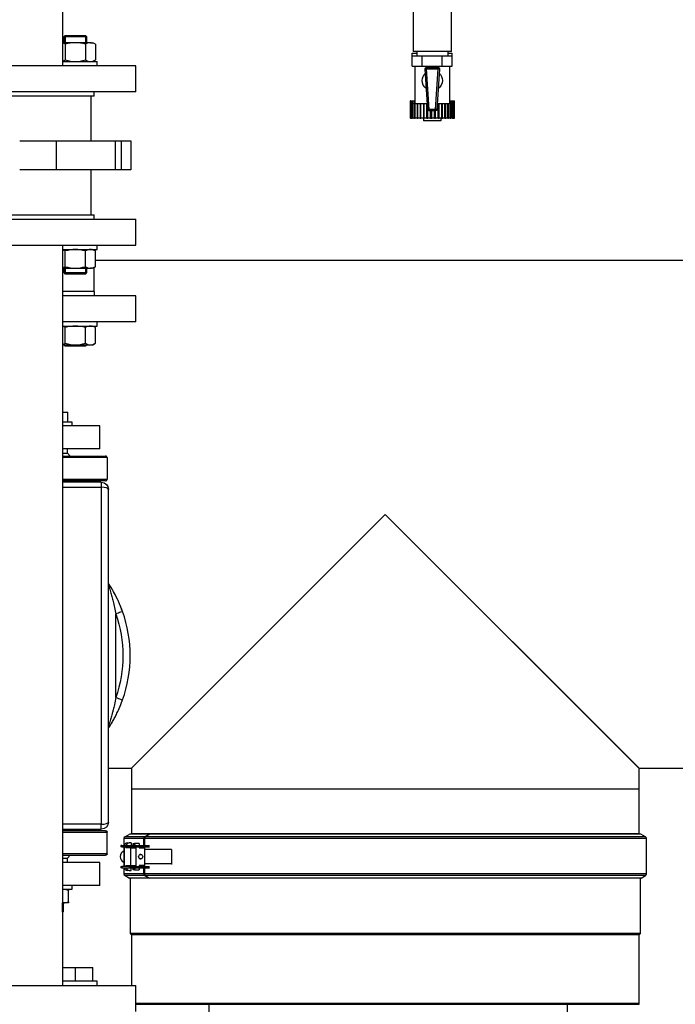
# Model space of a CAD drawing. Header units: millimetres. Extents: x 158 to 846, y 86 to 749.
# Tile 66 of 95: x 341 to 386, y 640 to 708. Entities that reach past the tile are written whole.
import ezdxf

# ---------------------------------------------------------------- set-up
doc = ezdxf.new("R2010")
doc.units = ezdxf.units.MM
doc.layers.add('1', color=7, linetype='CONTINUOUS', true_color=0xffffff)
doc.layers.add('TOP', color=7, linetype='CONTINUOUS', true_color=0xffffff)
doc.styles.add('iso-1', font='isocp.shx')
doc.dimstyles.get("Standard").update_dxf_attribs({"dimtxt": 0.18, "dimasz": 0.18, "dimexe": 0.18, "dimexo": 0.0625, "dimgap": 0.09, "dimtad": 0, "dimtih": 1, "dimtoh": 1, "dimdec": 4, "dimzin": 0, "dimdsep": 46, "dimtxsty": 'Standard', "dimcen": 0.09, "dimadec": 0, "dimazin": 0, "dimtfac": 1, "dimtdec": 4, "dimtofl": 0, "dimtmove": 0, "dimatfit": 3, "dimfxl": 1, "dimtolj": 1, "dimtzin": 0, "dimarcsym": 0})

# ---------------------------------------------------------------- blocks, each defined once
blk = doc.blocks.new('DimnDraft3D4')
at = {"layer": 'TOP', "color": 2, "linetype": 'Continuous', "transparency": 16777216}
for p, q in [((173.067, 621.759), (173.067, 746.14)), ((405.517, 731.359), (405.517, 746.14)), ((405.517, 744.14), (173.067, 744.14))]:
    blk.add_line(p, q, dxfattribs=at)
for points in [[(173.067, 744.14), (176.567, 744.601), (176.567, 743.679), (173.067, 744.14)], [(405.517, 744.14), (402.017, 743.679), (402.017, 744.601), (405.517, 744.14)]]:
    blk.add_solid(points, dxfattribs=at)
at = {"layer": 'TOP', "color": 2, "linetype": 'Continuous', "transparency": 16777216, "insert": (285.728, 744.711), "char_height": 3.5, "attachment_point": 7, "line_spacing_factor": 0.963855, "style": 'iso-1'}
blk.add_mtext('\\W01.000;\\fisocp.shx,bigfont.shx;2325 ', dxfattribs=at)

msp = doc.modelspace()

# ---------------------------------------------------------------- linework, layer by layer
at = {"layer": '1', "color": 7, "linetype": 'Continuous'}
for p, q in [((343.862, 705.309), (343.862, 709.751)), ((368.087, 709.694), (368.087, 706.294)), ((370.747, 706.294), (370.747, 709.694)), ((344.721, 706.909), (343.862, 706.909)), ((344.021, 707.409), (343.921, 707.309)), ((343.921, 707.309), (343.921, 706.909)), ((345.521, 707.309), (343.921, 707.309)), ((344.021, 707.409), (344.021, 706.909)), ((344.021, 707.409), (345.421, 707.409)), ((345.76, 706.909), (344.721, 706.909)), ((345.421, 707.409), (345.421, 706.909)), ((345.521, 707.309), (345.421, 707.409)), ((345.521, 706.909), (345.521, 707.309)), ((345.76, 706.909), (345.921, 706.909)), ((346.106, 706.802), (345.921, 706.909)), ((344.028, 706.802), (344.028, 705.716)), ((345.413, 706.802), (345.413, 705.716)), ((346.106, 706.802), (346.106, 705.716)), ((368.032, 705.994), (368.032, 706.194)), ((368.032, 706.194), (368.352, 706.194)), ((370.747, 706.294), (368.087, 706.294)), ((368.352, 706.294), (368.352, 705.994)), ((370.482, 706.294), (370.482, 705.994)), ((370.482, 706.194), (370.803, 706.194)), ((370.803, 705.994), (370.803, 706.194)), ((343.862, 705.609), (346.221, 705.609)), ((345.921, 705.609), (346.106, 705.716)), ((346.221, 705.309), (346.221, 705.609)), ((368.032, 705.994), (368.724, 705.994)), ((368.032, 705.294), (368.032, 705.994)), ((368.724, 705.294), (368.724, 705.994)), ((368.724, 705.994), (370.11, 705.994)), ((370.11, 705.294), (370.11, 705.994)), ((370.11, 705.994), (370.803, 705.994)), ((370.803, 705.294), (370.803, 705.994)), ((348.917, 705.309), (329.917, 705.309)), ((348.917, 703.509), (348.917, 705.309)), ((368.032, 705.294), (368.378, 705.294)), ((368.217, 705.294), (368.217, 702.694)), ((368.378, 705.294), (368.724, 705.294)), ((368.724, 705.294), (369.417, 705.294)), ((369.111, 702.288), (368.924, 705.088)), ((369.024, 705.194), (369.81, 705.194)), ((369.417, 705.294), (370.11, 705.294)), ((369.91, 705.088), (369.723, 702.288)), ((370.11, 705.294), (370.456, 705.294)), ((370.456, 705.294), (370.803, 705.294)), ((370.617, 705.294), (370.617, 702.694)), ((348.917, 703.509), (329.917, 703.509)), ((346.017, 703.209), (346.017, 703.509)), ((346.017, 703.209), (333.321, 703.209)), ((345.817, 700.109), (345.817, 703.209)), ((367.892, 702.894), (367.892, 702.694)), ((367.901, 702.894), (367.892, 702.894)), ((367.901, 702.894), (367.901, 702.694)), ((367.901, 702.894), (367.933, 702.894)), ((367.933, 702.894), (367.955, 702.894)), ((367.933, 702.694), (367.933, 702.894)), ((367.955, 702.894), (367.955, 702.694)), ((367.955, 702.894), (367.994, 702.894)), ((367.994, 702.694), (367.994, 702.894)), ((367.994, 702.894), (368.052, 702.894)), ((368.052, 702.894), (368.052, 702.694)), ((368.052, 702.894), (368.098, 702.894)), ((368.098, 702.894), (368.19, 702.894)), ((368.098, 702.694), (368.098, 702.894)), ((368.19, 702.894), (368.19, 702.694)), ((368.19, 702.894), (368.217, 702.894)), ((370.617, 702.894), (370.655, 702.894)), ((370.655, 702.894), (370.704, 702.894)), ((370.655, 702.694), (370.655, 702.894)), ((370.704, 702.694), (370.704, 702.894)), ((370.704, 702.894), (370.783, 702.894)), ((370.783, 702.694), (370.783, 702.894)), ((370.783, 702.894), (370.826, 702.894)), ((370.826, 702.694), (370.826, 702.894)), ((370.826, 702.894), (370.87, 702.894)), ((370.87, 702.694), (370.87, 702.894)), ((370.87, 702.894), (370.907, 702.894)), ((370.907, 702.694), (370.907, 702.894)), ((370.907, 702.894), (370.913, 702.894)), ((370.913, 702.694), (370.913, 702.894)), ((370.913, 702.894), (370.943, 702.894)), ((370.943, 702.694), (370.943, 702.894)), ((367.892, 702.694), (367.892, 701.694)), ((367.901, 702.694), (367.892, 702.694)), ((367.901, 702.694), (367.901, 701.694)), ((367.901, 702.694), (367.933, 702.694)), ((367.933, 702.694), (367.955, 702.694)), ((367.933, 701.694), (367.933, 702.694)), ((367.955, 702.694), (367.955, 701.694)), ((367.955, 702.694), (367.994, 702.694)), ((367.994, 702.694), (368.052, 702.694)), ((367.994, 701.694), (367.994, 702.694)), ((368.052, 702.694), (368.052, 701.694)), ((368.052, 702.694), (368.098, 702.694)), ((368.098, 702.694), (368.19, 702.694)), ((368.098, 701.694), (368.098, 702.694)), ((368.19, 702.694), (368.19, 701.694)), ((368.19, 702.694), (368.241, 702.694)), ((368.241, 702.694), (368.364, 702.694)), ((368.241, 701.694), (368.241, 702.694)), ((368.364, 702.694), (368.364, 701.694)), ((368.364, 702.694), (368.421, 702.694)), ((368.421, 702.694), (368.568, 702.694)), ((368.421, 701.694), (368.421, 702.694)), ((368.568, 702.694), (368.568, 701.694)), ((368.568, 702.694), (368.631, 702.694)), ((368.631, 702.694), (368.798, 702.694)), ((368.631, 701.694), (368.631, 702.694)), ((368.798, 702.694), (368.798, 701.694)), ((368.798, 702.694), (368.865, 702.694)), ((368.865, 702.694), (369.045, 702.694)), ((368.865, 701.694), (368.865, 702.694)), ((369.045, 701.694), (369.045, 702.694)), ((369.045, 702.694), (369.084, 702.694)), ((369.115, 701.694), (369.115, 702.265)), ((369.624, 702.194), (369.211, 702.194)), ((369.303, 701.694), (369.303, 702.194)), ((369.375, 701.694), (369.375, 702.194)), ((369.564, 701.694), (369.564, 702.194)), ((369.636, 701.694), (369.636, 702.195)), ((369.751, 702.694), (369.821, 702.694)), ((369.821, 701.694), (369.821, 702.694)), ((369.821, 702.694), (369.89, 702.694)), ((369.89, 701.694), (369.89, 702.694)), ((369.89, 702.694), (370.066, 702.694)), ((370.066, 701.694), (370.066, 702.694)), ((370.066, 702.694), (370.131, 702.694)), ((370.131, 701.694), (370.131, 702.694)), ((370.131, 702.694), (370.291, 702.694)), ((370.291, 701.694), (370.291, 702.694)), ((370.291, 702.694), (370.351, 702.694)), ((370.351, 701.694), (370.351, 702.694)), ((370.351, 702.694), (370.489, 702.694)), ((370.489, 702.694), (370.544, 702.694)), ((370.489, 701.694), (370.489, 702.694)), ((370.544, 701.694), (370.544, 702.694)), ((370.544, 702.694), (370.655, 702.694)), ((370.655, 701.694), (370.655, 702.694)), ((370.655, 702.694), (370.704, 702.694)), ((370.704, 701.694), (370.704, 702.694)), ((370.704, 702.694), (370.783, 702.694)), ((370.783, 701.694), (370.783, 702.694)), ((370.783, 702.694), (370.826, 702.694)), ((370.826, 701.694), (370.826, 702.694)), ((370.826, 702.694), (370.87, 702.694)), ((370.87, 701.694), (370.87, 702.694)), ((370.87, 702.694), (370.907, 702.694)), ((370.907, 701.694), (370.907, 702.694)), ((370.907, 702.694), (370.913, 702.694)), ((370.913, 701.694), (370.913, 702.694)), ((370.913, 702.694), (370.943, 702.694)), ((370.943, 701.694), (370.943, 702.694)), ((367.901, 701.694), (367.892, 701.694)), ((367.901, 701.694), (367.933, 701.694)), ((367.955, 701.694), (367.933, 701.694)), ((367.955, 701.694), (367.994, 701.694)), ((368.052, 701.694), (367.994, 701.694)), ((368.052, 701.694), (368.098, 701.694)), ((368.19, 701.694), (368.098, 701.694)), ((368.19, 701.694), (368.241, 701.694)), ((368.364, 701.694), (368.241, 701.694)), ((368.364, 701.694), (368.421, 701.694)), ((368.568, 701.694), (368.421, 701.694)), ((368.568, 701.694), (368.631, 701.694)), ((368.798, 701.694), (368.631, 701.694)), ((368.798, 701.694), (368.865, 701.694)), ((368.817, 701.694), (368.817, 701.494)), ((370.017, 701.494), (368.817, 701.494)), ((369.045, 701.694), (368.865, 701.694)), ((369.045, 701.694), (369.115, 701.694)), ((369.303, 701.694), (369.115, 701.694)), ((369.303, 701.694), (369.375, 701.694)), ((369.564, 701.694), (369.375, 701.694)), ((369.564, 701.694), (369.636, 701.694)), ((369.821, 701.694), (369.636, 701.694)), ((369.821, 701.694), (369.89, 701.694)), ((370.066, 701.694), (369.89, 701.694)), ((370.017, 701.694), (370.017, 701.494)), ((370.066, 701.694), (370.131, 701.694)), ((370.291, 701.694), (370.131, 701.694)), ((370.291, 701.694), (370.351, 701.694)), ((370.489, 701.694), (370.351, 701.694)), ((370.489, 701.694), (370.544, 701.694)), ((370.655, 701.694), (370.544, 701.694)), ((370.655, 701.694), (370.704, 701.694)), ((370.783, 701.694), (370.704, 701.694)), ((370.783, 701.694), (370.826, 701.694)), ((370.87, 701.694), (370.826, 701.694)), ((370.87, 701.694), (370.907, 701.694)), ((370.913, 701.694), (370.907, 701.694)), ((370.913, 701.694), (370.943, 701.694)), ((343.419, 700.109), (347.478, 700.109)), ((347.914, 700.109), (348.567, 700.109)), ((348.567, 700.109), (348.567, 698.109)), ((347.478, 698.109), (343.419, 698.109)), ((345.817, 695.009), (345.817, 698.109)), ((348.567, 698.109), (347.914, 698.109)), ((329.917, 694.709), (348.917, 694.709)), ((332.817, 695.009), (346.017, 695.009)), ((346.017, 694.709), (346.017, 695.009)), ((348.917, 692.909), (348.917, 694.709)), ((329.917, 692.909), (348.917, 692.909)), ((343.862, 641.71), (343.862, 692.908)), ((343.862, 692.609), (346.221, 692.609)), ((346.106, 692.502), (345.921, 692.609)), ((346.017, 692.553), (346.017, 692.609)), ((346.221, 692.609), (346.221, 692.909)), ((344.028, 691.416), (344.028, 692.502)), ((345.413, 691.416), (345.413, 692.502)), ((346.106, 691.416), (346.106, 692.502)), ((343.862, 691.309), (344.721, 691.309)), ((343.921, 691.309), (343.921, 691.009)), ((344.021, 691.309), (344.021, 690.909)), ((344.721, 691.309), (345.76, 691.309)), ((345.421, 691.309), (345.421, 690.909)), ((345.521, 691.009), (345.521, 691.309)), ((345.921, 691.309), (345.76, 691.309)), ((345.921, 691.309), (346.106, 691.416)), ((346.017, 689.709), (346.017, 691.365)), ((398.665, 691.843), (346.106, 691.843)), ((343.921, 691.009), (344.021, 690.909)), ((343.921, 691.009), (345.521, 691.009)), ((345.421, 690.909), (344.021, 690.909)), ((345.421, 690.909), (345.521, 691.009)), ((346.017, 689.709), (343.862, 689.709)), ((346.017, 689.709), (343.862, 689.709)), ((348.917, 689.409), (343.863, 689.409)), ((346.017, 689.709), (346.017, 689.409)), ((348.917, 687.609), (348.917, 689.409)), ((343.862, 687.309), (346.221, 687.309)), ((348.917, 687.609), (343.863, 687.609)), ((344.028, 686.116), (344.028, 687.202)), ((345.413, 686.116), (345.413, 687.202)), ((346.106, 687.202), (345.921, 687.309)), ((346.106, 686.116), (346.106, 687.202)), ((346.221, 687.309), (346.221, 687.609)), ((343.862, 686.009), (344.721, 686.009)), ((343.921, 686.009), (344.021, 685.909)), ((345.421, 685.909), (344.021, 685.909)), ((344.721, 686.009), (345.76, 686.009)), ((345.421, 685.909), (345.521, 686.009)), ((345.76, 686.009), (345.921, 686.009)), ((345.921, 686.009), (346.106, 686.116)), ((343.862, 681.349), (344.206, 681.349)), ((344.206, 680.659), (344.206, 681.349)), ((344.506, 680.659), (343.862, 680.659)), ((346.417, 680.409), (343.862, 680.409)), ((344.506, 680.409), (344.506, 680.659)), ((346.417, 678.809), (346.417, 680.409)), ((346.417, 678.809), (343.862, 678.809)), ((343.862, 678.509), (344.167, 678.509)), ((343.862, 678.509), (344.167, 678.509)), ((343.862, 678.309), (346.817, 678.309)), ((344.167, 678.509), (344.167, 678.809)), ((344.367, 678.309), (344.167, 678.509)), ((346.917, 678.209), (346.917, 676.709)), ((346.817, 676.609), (343.862, 676.609)), ((346.517, 676.509), (343.862, 676.509)), ((344.506, 676.509), (344.506, 676.609)), ((347.017, 653.009), (347.017, 676.009)), ((348.6, 656.723), (366.16, 674.283)), ((348.65, 656.773), (366.16, 674.283)), ((366.16, 674.283), (383.72, 656.723)), ((366.16, 674.283), (383.67, 656.773)), ((347.988, 667.567), (347.987, 667.567)), ((347.987, 661.452), (347.988, 661.452)), ((347.017, 656.723), (348.6, 656.723)), ((348.6, 656.723), (348.6, 655.283)), ((383.72, 655.283), (383.72, 656.723)), ((383.72, 656.723), (398.665, 656.723)), ((348.6, 655.283), (348.6, 652.202)), ((383.72, 655.283), (348.6, 655.283)), ((383.72, 655.283), (348.6, 655.283)), ((383.72, 652.202), (383.72, 655.283)), ((343.862, 652.509), (346.517, 652.509)), ((346.817, 652.409), (343.862, 652.409)), ((344.506, 652.409), (344.506, 652.509)), ((346.917, 650.809), (346.917, 652.309)), ((348.085, 651.859), (348.085, 651.387)), ((348.485, 652.176), (348.16, 651.989)), ((349.818, 652.176), (348.485, 652.176)), ((349.448, 651.387), (349.448, 651.859)), ((349.494, 651.859), (349.494, 651.387)), ((349.509, 651.859), (349.509, 651.387)), ((349.517, 651.989), (349.818, 652.176)), ((349.877, 652.176), (349.578, 651.989)), ((349.818, 652.176), (349.833, 652.148)), ((383.835, 652.176), (349.877, 652.176)), ((384.16, 651.989), (383.835, 652.176)), ((384.235, 649.429), (384.235, 651.859)), ((347.879, 651.387), (347.879, 651.287)), ((347.934, 651.387), (347.879, 651.387)), ((347.934, 651.287), (347.879, 651.287)), ((347.934, 651.387), (348.45, 651.387)), ((347.934, 651.287), (348.45, 651.287)), ((348.069, 651.212), (348.069, 650.012)), ((348.069, 651.212), (348.09, 651.212)), ((348.085, 651.287), (348.085, 651.212)), ((348.09, 651.287), (348.09, 651.212)), ((348.21, 651.287), (348.21, 651.212)), ((348.571, 651.212), (348.21, 651.212)), ((348.319, 651.562), (348.439, 651.562)), ((348.394, 651.287), (348.394, 651.212)), ((348.577, 651.562), (348.439, 651.562)), ((348.45, 651.387), (349.84, 651.387)), ((348.45, 651.287), (349.84, 651.287)), ((348.571, 651.212), (348.852, 651.212)), ((348.577, 651.562), (348.577, 651.387)), ((348.728, 651.512), (348.808, 651.512)), ((348.728, 651.412), (348.728, 651.512)), ((348.808, 651.412), (348.728, 651.412)), ((348.808, 651.512), (348.808, 651.412)), ((349.129, 651.512), (348.808, 651.512)), ((348.854, 651.412), (348.808, 651.412)), ((348.82, 651.287), (348.82, 651.262)), ((348.9, 651.287), (348.9, 651.262)), ((349.129, 651.512), (349.129, 651.387)), ((349.129, 651.287), (349.129, 651.212)), ((349.129, 651.212), (349.495, 651.212)), ((349.448, 651.212), (349.448, 651.287)), ((349.495, 651.212), (349.495, 650.012)), ((351.376, 651.112), (349.495, 651.112)), ((349.509, 651.287), (349.509, 651.112)), ((351.376, 651.112), (351.376, 650.112)), ((343.862, 650.709), (346.817, 650.709)), ((343.862, 650.509), (344.167, 650.509)), ((343.862, 650.509), (344.167, 650.509)), ((344.367, 650.709), (344.167, 650.509)), ((344.167, 650.209), (344.167, 650.509)), ((349.243, 650.762), (349.192, 650.762)), ((349.192, 650.462), (349.243, 650.462)), ((346.417, 650.209), (343.862, 650.209)), ((346.417, 648.609), (346.417, 650.209)), ((347.879, 649.937), (347.879, 649.837)), ((347.879, 649.937), (347.934, 649.937)), ((347.934, 649.837), (347.879, 649.837)), ((348.45, 649.937), (347.934, 649.937)), ((347.934, 649.837), (348.45, 649.837)), ((348.069, 650.012), (348.09, 650.012)), ((348.085, 650.012), (348.085, 649.937)), ((348.085, 649.837), (348.085, 649.429)), ((348.09, 650.012), (348.09, 649.937)), ((348.21, 650.012), (348.21, 649.937)), ((348.21, 650.012), (348.571, 650.012)), ((348.439, 649.662), (348.319, 649.662)), ((348.394, 650.012), (348.394, 649.937)), ((348.439, 649.662), (348.577, 649.662)), ((348.45, 649.937), (349.84, 649.937)), ((348.45, 649.837), (349.84, 649.837)), ((348.571, 650.012), (348.852, 650.012)), ((348.577, 649.662), (348.577, 649.837)), ((348.728, 649.812), (348.808, 649.812)), ((348.728, 649.712), (348.728, 649.812)), ((348.808, 649.712), (348.728, 649.712)), ((348.854, 649.812), (348.808, 649.812)), ((348.808, 649.812), (348.808, 649.712)), ((348.808, 649.712), (349.129, 649.712)), ((348.82, 649.962), (348.82, 649.937)), ((348.9, 649.962), (348.9, 649.937)), ((349.129, 650.012), (349.129, 649.937)), ((349.495, 650.012), (349.129, 650.012)), ((349.129, 649.837), (349.129, 649.712)), ((349.448, 649.937), (349.448, 650.012)), ((349.448, 649.429), (349.448, 649.837)), ((349.494, 649.837), (349.494, 649.429)), ((351.376, 650.112), (349.495, 650.112)), ((349.509, 650.112), (349.509, 649.937)), ((349.509, 649.837), (349.509, 649.429)), ((351.376, 650.112), (351.425, 650.112)), ((348.16, 649.299), (348.46, 649.126)), ((349.795, 649.126), (348.46, 649.126)), ((348.505, 649.126), (348.505, 645.306)), ((349.795, 649.126), (349.517, 649.299)), ((349.578, 649.299), (349.854, 649.126)), ((349.81, 649.154), (349.795, 649.126)), ((383.86, 649.126), (349.854, 649.126)), ((383.815, 645.306), (383.815, 649.126)), ((383.86, 649.126), (384.16, 649.299)), ((346.417, 648.609), (343.862, 648.609)), ((343.862, 648.359), (344.506, 648.359)), ((344.506, 648.359), (344.506, 648.609)), ((344.256, 647.494), (344.256, 648.274)), ((344.256, 647.409), (343.862, 647.409)), ((343.906, 646.809), (343.906, 647.409)), ((343.862, 646.765), (343.906, 646.809)), ((343.862, 646.809), (343.906, 646.809)), ((348.505, 645.306), (348.6, 645.211)), ((383.815, 645.306), (348.505, 645.306)), ((348.6, 645.211), (348.6, 641.709)), ((383.72, 645.211), (348.6, 645.211)), ((383.72, 645.211), (383.815, 645.306)), ((383.72, 640.461), (383.72, 645.211)), ((343.862, 642.939), (344.721, 642.939)), ((344.721, 642.939), (345.921, 642.939)), ((344.721, 642.009), (344.721, 642.939)), ((345.921, 642.009), (345.921, 642.939)), ((329.917, 641.709), (348.917, 641.709)), ((346.221, 642.009), (343.862, 642.009)), ((346.221, 641.709), (346.221, 642.009)), ((348.917, 639.909), (348.917, 641.709)), ((383.72, 640.461), (348.917, 640.461)), ((383.72, 640.461), (348.917, 640.461)), ((348.917, 640.401), (383.72, 640.401)), ((353.967, 640.401), (353.967, 638.04)), ((378.767, 635), (378.767, 640.401)), ((383.72, 640.401), (383.72, 640.461))]:
    msp.add_line(p, q, dxfattribs=at)
at = {"layer": '1', "color": 252, "linetype": 'Continuous'}
for p, q in [((369.024, 705.194), (369.024, 705.098)), ((369.211, 702.298), (369.024, 705.098)), ((369.024, 705.098), (369.81, 705.098)), ((369.81, 705.098), (369.624, 702.298)), ((369.81, 705.194), (369.81, 705.098)), ((369.624, 702.298), (369.211, 702.298)), ((369.211, 702.194), (369.211, 702.298)), ((369.624, 702.194), (369.624, 702.298)), ((343.419, 698.109), (343.419, 700.109)), ((347.478, 700.109), (347.478, 698.109)), ((347.914, 698.109), (347.914, 700.109)), ((344.021, 686.009), (344.021, 685.909)), ((345.421, 686.009), (345.421, 685.909)), ((346.917, 678.209), (343.862, 678.209)), ((343.862, 676.709), (346.917, 676.709)), ((346.517, 676.509), (346.517, 676.167)), ((343.862, 676.167), (346.517, 676.167)), ((346.517, 676.167), (346.517, 652.852)), ((347.517, 661.62), (347.517, 667.399)), ((346.517, 652.852), (343.862, 652.852)), ((346.517, 652.509), (346.517, 652.852)), ((343.862, 652.309), (346.917, 652.309)), ((349.448, 651.859), (348.085, 651.859)), ((349.517, 651.989), (348.16, 651.989)), ((383.72, 652.202), (348.6, 652.202)), ((349.509, 651.773), (349.494, 651.773)), ((384.235, 651.859), (349.509, 651.859)), ((384.16, 651.989), (349.578, 651.989)), ((347.934, 651.387), (347.934, 651.287)), ((348.09, 651.212), (348.09, 650.012)), ((348.45, 651.387), (348.45, 651.287)), ((348.571, 650.012), (348.571, 651.212)), ((348.9, 651.262), (348.82, 651.262)), ((348.9, 651.262), (348.9, 649.962)), ((346.917, 650.809), (343.862, 650.809)), ((347.934, 649.937), (347.934, 649.837)), ((348.45, 649.937), (348.45, 649.837)), ((348.82, 649.962), (348.9, 649.962)), ((349.448, 649.429), (348.085, 649.429)), ((349.517, 649.299), (348.16, 649.299)), ((349.508, 649.439), (349.494, 649.439)), ((384.235, 649.429), (349.509, 649.429)), ((384.16, 649.299), (349.578, 649.299)), ((349.854, 649.126), (349.794, 649.126)), ((343.831, 646.765), (343.831, 647.409))]:
    msp.add_line(p, q, dxfattribs=at)
at = {"layer": '1', "color": 7, "linetype": 'Continuous', "extrusion": (0, 0, -1)}
for centre, radius, start, end in [((-369.024, 705.094), 0.1, 356.18593, 90), ((-369.81, 705.094), 0.1, 90, 183.81407), ((-369.417, 704.294), 0.7, 0, 47.34361), ((-369.417, 704.294), 0.7, 305.02824, 0), ((-369.417, 704.294), 0.7, 180, 234.97176), ((-369.417, 704.294), 0.7, 132.65639, 180), ((-369.211, 702.294), 0.1, 270, 356.18593), ((-369.624, 702.294), 0.1, 183.81407, 270), ((-346.517, 676.009), 0.5, 90, 180), ((-346.517, 653.009), 0.5, 180, 270), ((-348.51, 652.202), 0.09, 180, 196.943), ((-383.81, 652.202), 0.09, 343.057, 0)]:
    msp.add_arc(centre, radius, start, end, dxfattribs=at)
at = {"layer": '1', "color": 252, "linetype": 'Continuous', "extrusion": (0, 0, -1)}
msp.add_arc((-339.417, 664.509), 8.6, 160.36638, 199.63362, dxfattribs=at)
at = {"layer": '1', "color": 7, "linetype": 'Continuous'}
for centre, radius, start, end in [((339.417, 664.509), 9.1, 340.36638, 19.63362), ((348.235, 651.859), 0.15, 120, 180), ((384.085, 651.859), 0.15, 0, 60), ((348.235, 649.429), 0.15, 180, 240), ((384.085, 649.429), 0.15, 300, 0)]:
    msp.add_arc(centre, radius, start, end, dxfattribs=at)
at = {"layer": '1', "color": 252, "linetype": 'Continuous'}
for centre, major_axis, ratio, start_param, end_param in [((369.024, 705.094), (-0.0998, -0.0067), 0.033241, 4.710173, 6.283185), ((369.81, 705.094), (0.0998, -0.0067), 0.033241, 0, 1.573012), ((369.211, 702.294), (-0.0998, -0.0067), 0.033241, 4.710173, 6.283185), ((369.624, 702.294), (0.0998, -0.0067), 0.033241, 0, 1.573012), ((346.517, 676.009), (0.5, 0), 0.315068, 0, 1.570796), ((346.517, 653.009), (0.5, 0), 0.315068, 4.712389, 6.283185)]:
    msp.add_ellipse(centre, major_axis=major_axis, ratio=ratio, start_param=start_param, end_param=end_param, dxfattribs=at)
at = {"layer": '1', "color": 7, "linetype": 'Continuous'}
for centre, major_axis, ratio, start_param, end_param in [((349.587, 651.859), (0, -0.15), 0.924577, 3.665191, 4.712389), ((349.587, 651.859), (0, 0.1), 0.924577, 0.672862, 1.570796), ((349.647, 651.859), (0, 0.15), 0.921218, 0.523599, 1.570796), ((348.319, 651.312), (0, -0.25), 0.916364, 3.141593, 4.40768), ((348.439, 651.312), (0, -0.25), 0.916364, 3.141593, 4.40768), ((348.774, 651.362), (0, -0.05), 0.916364, 2.094415, 3.141593), ((348.854, 651.362), (0, 0.05), 0.916364, 5.236007, 6.283185), ((348.193, 650.612), (0, -0.4), 0.916364, 3.484418, 5.940259), ((349.163, 650.612), (0, 0.16), 0.916364, 5.927695, 6.006528), ((349.163, 650.612), (0, 0.16), 0.916364, 3.418149, 3.496983), ((348.319, 649.912), (0, 0.25), 0.916364, 1.875505, 3.141593), ((348.439, 649.912), (0, 0.25), 0.916364, 1.875505, 3.141593), ((348.774, 649.862), (0, -0.05), 0.916364, 0, 1.047178), ((348.854, 649.862), (0, 0.05), 0.916364, 3.141593, 4.188771), ((349.587, 649.429), (0, -0.15), 0.924577, 4.712389, 5.759587), ((349.587, 649.429), (0, 0.1), 0.924577, 1.570796, 2.467474), ((349.647, 649.429), (0, 0.15), 0.921218, 1.570796, 2.617994)]:
    msp.add_ellipse(centre, major_axis=major_axis, ratio=ratio, start_param=start_param, end_param=end_param, dxfattribs=at)
for major_axis in [(0, -0.16), (0, -0.15)]:
    msp.add_ellipse((349.243, 650.612), major_axis=major_axis, ratio=0.916364, dxfattribs=at)
for points in [[(344.028, 706.802), (343.973, 706.834), (343.918, 706.86), (343.862, 706.878)], [(344.721, 706.909), (344.486, 706.909), (344.252, 706.867), (344.028, 706.802)], [(345.413, 706.802), (345.188, 706.867), (344.955, 706.909), (344.721, 706.909)], [(345.76, 706.909), (345.642, 706.909), (345.526, 706.867), (345.413, 706.802)], [(346.106, 706.802), (345.993, 706.868), (345.878, 706.909), (345.76, 706.909)], [(343.862, 705.64), (343.918, 705.659), (343.973, 705.685), (344.028, 705.716)], [(344.028, 705.716), (344.252, 705.652), (344.486, 705.609), (344.721, 705.609)], [(344.721, 705.609), (344.955, 705.609), (345.188, 705.651), (345.413, 705.716)], [(345.413, 705.716), (345.527, 705.651), (345.642, 705.609), (345.76, 705.609)], [(345.76, 705.609), (345.877, 705.609), (345.993, 705.651), (346.106, 705.716)], [(340.87, 700.109), (340.883, 700.109), (340.909, 700.109), (340.954, 700.109), (341.003, 700.109), (341.057, 700.109), (341.116, 700.109), (341.18, 700.109), (341.249, 700.109), (341.322, 700.109), (341.401, 700.109), (341.483, 700.109), (341.569, 700.109), (341.659, 700.109), (341.753, 700.109), (341.849, 700.109), (341.946, 700.109), (342.046, 700.109), (342.147, 700.109), (342.247, 700.109), (342.348, 700.109), (342.448, 700.109), (342.546, 700.109), (342.643, 700.109), (342.737, 700.109), (342.828, 700.109), (342.916, 700.109), (343, 700.109), (343.08, 700.109), (343.157, 700.109), (343.229, 700.109), (343.297, 700.109), (343.36, 700.109), (343.4, 700.109), (343.419, 700.109)], [(347.478, 700.109), (347.505, 700.109), (347.557, 700.109), (347.63, 700.109), (347.697, 700.109), (347.757, 700.109), (347.808, 700.109), (347.852, 700.109), (347.888, 700.109), (347.906, 700.109), (347.914, 700.109)], [(343.419, 698.109), (343.4, 698.109), (343.36, 698.109), (343.297, 698.109), (343.229, 698.109), (343.157, 698.109), (343.08, 698.109), (343, 698.109), (342.916, 698.109), (342.828, 698.109), (342.737, 698.109), (342.643, 698.109), (342.546, 698.109), (342.448, 698.109), (342.348, 698.109), (342.247, 698.109), (342.147, 698.109), (342.046, 698.109), (341.946, 698.109), (341.849, 698.109), (341.753, 698.109), (341.659, 698.109), (341.569, 698.109), (341.483, 698.109), (341.401, 698.109), (341.322, 698.109), (341.249, 698.109), (341.18, 698.109), (341.116, 698.109), (341.057, 698.109), (341.003, 698.109), (340.954, 698.109), (340.909, 698.109), (340.883, 698.109), (340.87, 698.109)], [(347.914, 698.109), (347.906, 698.109), (347.888, 698.109), (347.852, 698.109), (347.808, 698.109), (347.757, 698.109), (347.697, 698.109), (347.63, 698.109), (347.557, 698.109), (347.505, 698.109), (347.478, 698.109)], [(344.028, 692.502), (343.973, 692.534), (343.918, 692.56), (343.862, 692.578)], [(344.721, 692.609), (344.486, 692.609), (344.253, 692.567), (344.028, 692.502)], [(345.413, 692.502), (345.189, 692.567), (344.955, 692.609), (344.721, 692.609)], [(345.76, 692.609), (345.642, 692.609), (345.526, 692.567), (345.413, 692.502)], [(346.106, 692.502), (345.993, 692.568), (345.878, 692.609), (345.76, 692.609)], [(343.862, 691.34), (343.918, 691.359), (343.973, 691.385), (344.028, 691.416)], [(344.028, 691.416), (344.253, 691.351), (344.486, 691.309), (344.721, 691.309)], [(344.721, 691.309), (344.955, 691.309), (345.189, 691.352), (345.413, 691.416)], [(345.413, 691.416), (345.527, 691.351), (345.642, 691.309), (345.76, 691.309)], [(345.76, 691.309), (345.877, 691.309), (345.993, 691.351), (346.106, 691.416)], [(344.028, 687.202), (343.973, 687.234), (343.918, 687.26), (343.862, 687.278)], [(344.721, 687.309), (344.486, 687.309), (344.252, 687.267), (344.028, 687.202)], [(345.413, 687.202), (345.188, 687.267), (344.955, 687.309), (344.721, 687.309)], [(345.76, 687.309), (345.642, 687.309), (345.526, 687.267), (345.413, 687.202)], [(346.106, 687.202), (345.993, 687.268), (345.878, 687.309), (345.76, 687.309)], [(343.862, 686.04), (343.918, 686.059), (343.973, 686.085), (344.028, 686.116)], [(344.028, 686.116), (344.252, 686.052), (344.486, 686.009), (344.721, 686.009)], [(344.721, 686.009), (344.955, 686.009), (345.188, 686.051), (345.413, 686.116)], [(345.413, 686.116), (345.527, 686.051), (345.642, 686.009), (345.76, 686.009)], [(345.76, 686.009), (345.877, 686.009), (345.993, 686.051), (346.106, 686.116)], [(347.979, 661.428), (347.982, 661.436), (347.985, 661.444), (347.988, 661.452)], [(344.256, 648.274), (344.127, 648.318), (343.996, 648.348), (343.862, 648.357)], [(344.256, 648.359), (344.256, 648.359), (344.256, 648.326), (344.256, 648.274)], [(343.863, 647.412), (343.996, 647.421), (344.127, 647.451), (344.256, 647.494)], [(344.256, 647.494), (344.256, 647.443), (344.256, 647.409), (344.256, 647.409)]]:
    msp.add_open_spline(points, degree=3, dxfattribs=at)
for points, knots in [([(346.917, 678.209), (346.917, 678.222), (346.915, 678.235), (346.905, 678.258), (346.898, 678.269), (346.88, 678.288), (346.87, 678.295), (346.852, 678.303), (346.845, 678.306), (346.831, 678.309), (346.825, 678.309), (346.818, 678.309), (346.817, 678.309), (346.817, 678.309)], [0, 0, 0, 0, 0.239957, 0.239957, 0.482805, 0.482805, 0.731517, 0.731517, 0.864194, 0.864194, 0.997127, 0.997127, 1, 1, 1, 1]), ([(346.817, 676.609), (346.817, 676.609), (346.818, 676.609), (346.825, 676.609), (346.831, 676.61), (346.845, 676.613), (346.852, 676.615), (346.87, 676.623), (346.88, 676.631), (346.898, 676.649), (346.905, 676.66), (346.915, 676.684), (346.917, 676.697), (346.917, 676.709)], [0, 0, 0, 0, 0.002873, 0.002873, 0.135806, 0.135806, 0.268483, 0.268483, 0.517195, 0.517195, 0.760043, 0.760043, 1, 1, 1, 1]), ([(347.988, 667.567), (347.946, 667.681), (347.871, 667.883), (347.763, 668.139), (347.685, 668.312), (347.545, 668.608), (347.423, 668.842), (347.314, 669.031), (347.314, 669.031), (347.314, 669.031), (347.314, 669.032), (347.313, 669.033), (347.311, 669.036), (347.309, 669.041), (347.303, 669.051), (347.291, 669.071), (347.268, 669.112), (347.221, 669.19), (347.149, 669.309), (347.075, 669.427), (347.034, 669.488), (347.02, 669.51)], [0, 0, 0, 0, 0.15781, 0.278081, 0.360104, 0.403975, 0.705326, 0.705399, 0.705472, 0.705619, 0.705912, 0.706497, 0.707668, 0.710009, 0.714689, 0.724041, 0.742709, 0.779901, 0.853791, 0.948097, 1, 1, 1, 1]), ([(347.017, 669.336), (347.018, 669.335), (347.02, 669.334), (347.039, 669.288), (347.069, 669.205), (347.109, 669.084), (347.173, 668.877), (347.252, 668.597), (347.382, 668.093), (347.46, 667.69), (347.517, 667.399)], [0, 0, 0, 0, 0.022958, 0.079224, 0.119417, 0.181718, 0.276845, 0.43439, 0.591114, 1, 1, 1, 1]), ([(347.268, 669.111), (347.264, 669.118), (347.255, 669.132), (347.243, 669.152), (347.232, 669.171), (347.221, 669.19), (347.21, 669.207), (347.2, 669.225), (347.189, 669.242), (347.178, 669.26), (347.166, 669.281), (347.152, 669.303), (347.136, 669.328), (347.126, 669.346), (347.12, 669.355)], [0, 0, 0, 0, 0.098518, 0.188037, 0.268954, 0.342745, 0.421424, 0.482808, 0.548657, 0.619077, 0.696298, 0.785406, 0.886631, 1, 1, 1, 1]), ([(347.628, 668.433), (347.627, 668.434), (347.626, 668.437), (347.623, 668.443), (347.619, 668.451), (347.614, 668.461), (347.607, 668.476), (347.598, 668.494), (347.588, 668.514), (347.578, 668.535), (347.563, 668.565), (347.544, 668.602), (347.523, 668.644), (347.504, 668.681), (347.487, 668.715), (347.469, 668.748), (347.452, 668.781), (347.436, 668.811), (347.422, 668.838), (347.409, 668.862), (347.397, 668.883), (347.39, 668.896), (347.387, 668.902)], [0, 0, 0, 0, 0.014405, 0.030373, 0.048507, 0.069223, 0.1016, 0.139576, 0.182331, 0.226569, 0.272046, 0.364975, 0.462663, 0.531678, 0.602878, 0.676262, 0.747299, 0.811509, 0.868033, 0.918187, 0.962113, 1, 1, 1, 1]), ([(347.985, 667.566), (347.983, 667.574), (347.977, 667.589), (347.97, 667.61), (347.962, 667.631), (347.955, 667.651), (347.946, 667.674), (347.937, 667.699), (347.926, 667.73), (347.911, 667.767), (347.895, 667.81), (347.877, 667.854), (347.857, 667.905), (347.835, 667.96), (347.811, 668.018), (347.792, 668.064), (347.777, 668.098), (347.767, 668.122), (347.758, 668.145), (347.749, 668.167), (347.74, 668.188), (347.735, 668.201), (347.732, 668.207)], [0, 0, 0, 0, 0.036332, 0.068481, 0.097612, 0.129202, 0.163949, 0.201858, 0.242932, 0.304582, 0.372225, 0.442666, 0.510308, 0.607238, 0.697441, 0.780896, 0.820045, 0.857365, 0.893389, 0.928747, 0.964078, 1, 1, 1, 1]), ([(347.517, 661.62), (347.486, 661.453), (347.432, 661.165), (347.348, 660.802), (347.29, 660.571), (347.231, 660.346), (347.172, 660.138), (347.108, 659.932), (347.069, 659.814), (347.039, 659.731), (347.02, 659.684), (347.018, 659.683), (347.017, 659.683)], [0, 0, 0, 0, 0.233852, 0.404624, 0.514048, 0.565699, 0.728694, 0.818326, 0.880641, 0.920811, 0.977728, 1, 1, 1, 1]), ([(347.794, 660.955), (347.803, 660.974), (347.818, 661.011), (347.84, 661.065), (347.86, 661.115), (347.877, 661.161), (347.893, 661.203), (347.908, 661.241), (347.92, 661.273), (347.93, 661.301), (347.939, 661.326), (347.948, 661.348), (347.956, 661.369), (347.964, 661.389), (347.971, 661.407), (347.978, 661.425), (347.983, 661.436), (347.984, 661.441)], [0, 0, 0, 0, 0.116666, 0.225093, 0.325293, 0.417291, 0.501116, 0.576814, 0.644444, 0.697065, 0.743872, 0.787844, 0.830367, 0.872115, 0.913816, 0.956207, 1, 1, 1, 1]), ([(347.02, 659.509), (347.032, 659.528), (347.07, 659.586), (347.164, 659.733), (347.299, 659.958), (347.454, 660.236), (347.627, 660.577), (347.748, 660.843), (347.817, 661.01), (347.823, 661.023)], [0, 0, 0, 0, 0.055911, 0.172131, 0.349179, 0.528237, 0.707381, 0.977031, 1, 1, 1, 1]), ([(347.732, 660.811), (347.733, 660.814), (347.735, 660.818), (347.736, 660.822), (347.736, 660.822)], [0, 0, 0, 0, 0.97312, 1, 1, 1, 1]), ([(346.817, 652.409), (346.817, 652.409), (346.818, 652.409), (346.825, 652.409), (346.831, 652.409), (346.845, 652.406), (346.852, 652.403), (346.87, 652.395), (346.88, 652.388), (346.898, 652.369), (346.905, 652.358), (346.915, 652.335), (346.917, 652.322), (346.917, 652.309)], [0, 0, 0, 0, 0.002873, 0.002873, 0.135806, 0.135806, 0.268483, 0.268483, 0.517195, 0.517195, 0.760043, 0.760043, 1, 1, 1, 1]), ([(348.754, 651.212), (348.756, 651.212), (348.76, 651.212), (348.773, 651.213), (348.795, 651.217), (348.812, 651.233), (348.819, 651.249), (348.819, 651.258), (348.82, 651.262)], [0, 0, 0, 0, 0.124152, 0.250222, 0.495966, 0.746382, 0.874519, 1, 1, 1, 1]), ([(348.9, 651.262), (348.899, 651.256), (348.898, 651.243), (348.887, 651.226), (348.871, 651.215), (348.858, 651.213), (348.852, 651.212)], [0, 0, 0, 0, 0.250091, 0.500021, 0.749995, 1, 1, 1, 1]), ([(346.917, 650.809), (346.917, 650.797), (346.915, 650.784), (346.905, 650.76), (346.898, 650.749), (346.88, 650.731), (346.87, 650.723), (346.852, 650.715), (346.845, 650.713), (346.831, 650.71), (346.825, 650.709), (346.818, 650.709), (346.817, 650.709), (346.817, 650.709)], [0, 0, 0, 0, 0.239957, 0.239957, 0.482805, 0.482805, 0.731517, 0.731517, 0.864194, 0.864194, 0.997127, 0.997127, 1, 1, 1, 1]), ([(348.754, 650.012), (348.756, 650.012), (348.76, 650.012), (348.773, 650.012), (348.791, 650.009), (348.807, 649.997), (348.818, 649.982), (348.819, 649.969), (348.82, 649.962)], [0, 0, 0, 0, 0.123904, 0.249717, 0.495007, 0.629811, 0.814497, 1, 1, 1, 1]), ([(348.852, 650.012), (348.858, 650.012), (348.871, 650.01), (348.887, 649.999), (348.898, 649.982), (348.899, 649.969), (348.9, 649.962)], [0, 0, 0, 0, 0.250005, 0.499979, 0.749909, 1, 1, 1, 1])]:
    msp.add_open_spline(points, degree=3, knots=knots, dxfattribs=at)
at = {"layer": '1', "color": 252, "linetype": 'Continuous'}
for points, knots in [([(347.987, 667.567), (347.98, 667.564), (347.93, 667.546), (347.763, 667.487), (347.64, 667.443), (347.517, 667.399)], [0, 0, 0, 0, 0.478829, 0.478829, 1, 1, 1, 1]), ([(347.517, 661.62), (347.64, 661.576), (347.763, 661.532), (347.93, 661.472), (347.98, 661.455), (347.987, 661.452)], [0, 0, 0, 0, 0.521428, 0.521428, 1, 1, 1, 1])]:
    msp.add_open_spline(points, degree=3, knots=knots, dxfattribs=at)

# ---------------------------------------------------------------- dimensions: what is measured, and where the dimension line sits
at = {"layer": 'TOP', "color": 2, "linetype": 'Continuous', "lineweight": -3}
dim = msp.add_linear_dim(base=(173.067, 744.14), p1=(405.517, 731.359), p2=(173.067, 621.759), text='\\C2;2325', dimstyle='Standard', override={"dimtxt": 3.5, "dimasz": 3.5, "dimexe": 2, "dimexo": 0, "dimgap": 1.75, "dimtad": 1, "dimtih": 0, "dimdec": 0, "dimzin": 8, "dimtxsty": 'iso-1', "dimsah": 1, "dimclrd": 2, "dimclre": 2, "dimclrt": 2, "dimtm": -0.003937, "dimtdec": 2, "dimtofl": 1, "dimtmove": 0}, dxfattribs=at)
dim.commit()
dim.dimension.update_dxf_attribs({"geometry": 'DimnDraft3D4', "text_midpoint": (289.292, 744.14), "dimtype": 160})

doc.saveas('drawing.dxf')
